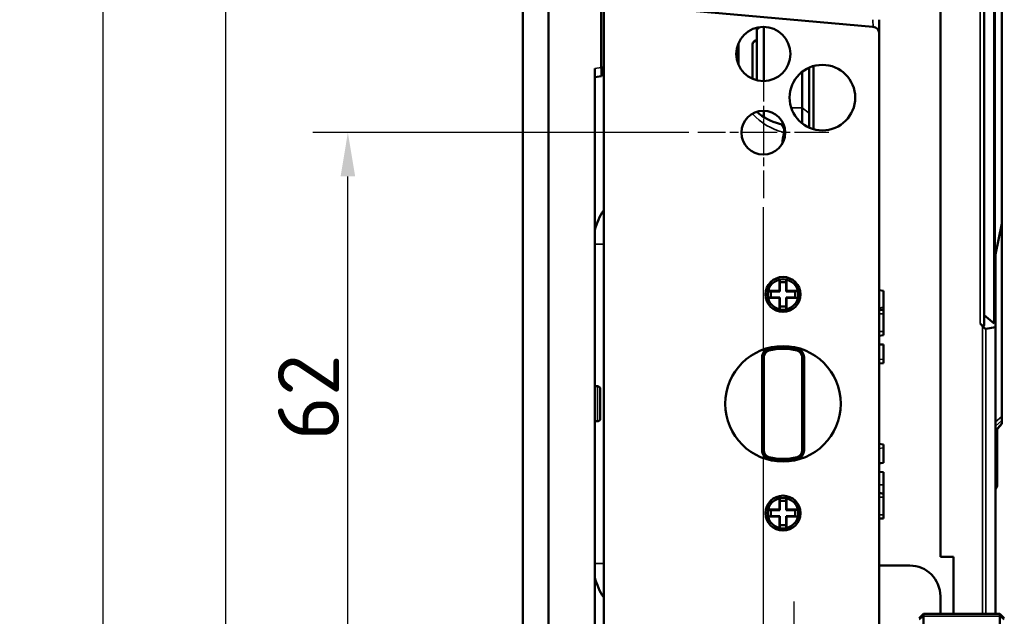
# Model space of a CAD drawing. Header units: millimetres. Extents: x 0 to 4638, y -120 to 1188.
# Tile 148 of 256: x 985 to 1097, y 627 to 695. Entities that reach past the tile are written whole.
import ezdxf

# ---------------------------------------------------------------- set-up
doc = ezdxf.new("R2010")
doc.units = ezdxf.units.MM
doc.header["$LTSCALE"] = 2
doc.linetypes.add('CHAIN', pattern=[0.3543, 0.2362, -0.0295, 0.0591, -0.0295])
for name, color, linetype, lineweight in [('Bemaßung (ISO)', 7, 'Continuous', 25), ('Mittelpunktmarkierung (ISO)', 7, 'Continuous', 25), ('Sichtbar (ISO)', 7, 'Continuous', 50), ('Sichtbar schmal (ISO)', 7, 'Continuous', 35)]:
    doc.layers.add(name, color=color, linetype=linetype, lineweight=lineweight)
doc.styles.add('Notiztext (DIN)', font='isocpeur.ttf')
doc.dimstyles.new('Standard (DIN)', dxfattribs={"dimscale": 2, "dimtxt": 3.5, "dimasz": 2.5, "dimexe": 2, "dimexo": 0.5, "dimgap": 0.5, "dimtad": 1, "dimrnd": 1e-08, "dimtxsty": 'Notiztext (DIN)', "dimcen": 0.09, "dimdle": 10, "dimclrd": 256, "dimclre": 256, "dimclrt": 256, "dimadec": 0, "dimazin": 0, "dimtfac": 1, "dimtmove": 0, "dimatfit": 3, "dimfxl": 1, "dimtolj": 1, "dimtzin": 0, "dimlwd": -1, "dimlwe": -1, "dimarcsym": 0})

# ---------------------------------------------------------------- blocks, each defined once
blk = doc.blocks.new('*D17')
at = {"layer": 'Bemaßung (ISO)', "transparency": 16777216}
for p, q in [((1041.23, 1022.9), (1004.23, 1022.9)), ((1008.23, 1017.9), (1008.23, 532)), ((1041.23, 527), (1004.23, 527))]:
    blk.add_line(p, q, dxfattribs=at)
for points in [[(1007.4, 1017.9), (1009.07, 1017.9), (1008.23, 1022.9)], [(1007.4, 532), (1009.07, 532), (1008.23, 527)]]:
    blk.add_solid(points, dxfattribs=at)
at = {"layer": 'Defpoints', "color": 0, "transparency": 16777216}
for p in [(1042.23, 1022.9), (1008.23, 527), (1042.23, 527)]:
    blk.add_point(p, dxfattribs=at)
at = {"layer": 'Bemaßung (ISO)', "transparency": 16777216, "insert": (998.83, 764.26), "char_height": 7, "attachment_point": 1, "rotation": 90, "style": 'Notiztext (DIN)'}
blk.add_mtext('\\A1;495,9', dxfattribs=at)
blk = doc.blocks.new('*D19')
at = {"layer": 'Bemaßung (ISO)', "transparency": 16777216}
for p, q in [((1066.3, 1028.4), (990.23, 1028.4)), ((994.23, 1023.4), (994.23, 532)), ((1041.23, 527), (990.23, 527))]:
    blk.add_line(p, q, dxfattribs=at)
for points in [[(993.4, 1023.4), (995.07, 1023.4), (994.23, 1028.4)], [(993.4, 532), (995.07, 532), (994.23, 527)]]:
    blk.add_solid(points, dxfattribs=at)
at = {"layer": 'Defpoints', "color": 0, "transparency": 16777216}
for p in [(1067.3, 1028.4), (994.23, 527), (1042.23, 527)]:
    blk.add_point(p, dxfattribs=at)
at = {"layer": 'Bemaßung (ISO)', "transparency": 16777216, "insert": (984.83, 767.71), "char_height": 7, "attachment_point": 1, "rotation": 90, "style": 'Notiztext (DIN)'}
blk.add_mtext('\\A1;501,4', dxfattribs=at)
blk = doc.blocks.new('*D27')
at = {"layer": 'Bemaßung (ISO)', "transparency": 16777216}
for p, q in [((1061.23, 681.95), (1018.23, 681.95)), ((1022.23, 624.95), (1022.23, 676.95)), ((1063.83, 619.95), (1018.23, 619.95))]:
    blk.add_line(p, q, dxfattribs=at)
for points in [[(1021.4, 676.95), (1023.07, 676.95), (1022.23, 681.95)], [(1021.4, 624.95), (1023.07, 624.95), (1022.23, 619.95)]]:
    blk.add_solid(points, dxfattribs=at)
at = {"layer": 'Defpoints', "color": 0, "transparency": 16777216}
for p in [(1022.23, 681.95), (1062.23, 681.95), (1064.83, 619.95)]:
    blk.add_point(p, dxfattribs=at)
at = {"layer": 'Bemaßung (ISO)', "transparency": 16777216, "insert": (1014.23, 646.77), "char_height": 7, "attachment_point": 1, "rotation": 90, "style": 'Notiztext (DIN)'}
blk.add_mtext('\\A1;62', dxfattribs=at)
blk = doc.blocks.new('*D30')
at = {"layer": 'Bemaßung (ISO)', "transparency": 16777216}
for p, q in [((1069.73, 673.45), (1069.73, 496.9)), ((1042.23, 526), (1042.23, 496.9)), ((1064.73, 500.9), (1047.23, 500.9))]:
    blk.add_line(p, q, dxfattribs=at)
for points in [[(1047.23, 501.73), (1047.23, 500.07), (1042.23, 500.9)], [(1064.73, 501.73), (1064.73, 500.07), (1069.73, 500.9)]]:
    blk.add_solid(points, dxfattribs=at)
at = {"layer": 'Defpoints', "color": 0, "transparency": 16777216}
for p in [(1069.73, 674.45), (1042.23, 527), (1042.23, 500.9)]:
    blk.add_point(p, dxfattribs=at)
at = {"layer": 'Bemaßung (ISO)', "transparency": 16777216, "insert": (1048.13, 510.3), "char_height": 7, "attachment_point": 1, "style": 'Notiztext (DIN)'}
blk.add_mtext('\\A1;27,5', dxfattribs=at)

msp = doc.modelspace()

# ---------------------------------------------------------------- linework, layer by layer
at = {"layer": 'Mittelpunktmarkierung (ISO)', "linetype": 'CHAIN', "ltscale": 8.333956}
for p, q in [((1069.7342, 689.4519), (1069.7342, 674.4519)), ((1077.2342, 681.9519), (1062.2342, 681.9519))]:
    msp.add_line(p, q, dxfattribs=at)
at = {"layer": 'Mittelpunktmarkierung (ISO)', "linetype": 'CHAIN', "ltscale": 9.334043}
msp.add_line((1073.2342, 628.3519), (1073.2342, 611.5519), dxfattribs=at)
at = {"layer": 'Sichtbar (ISO)'}
for p, q in [((1051.4842, 1022.9019), (1051.4842, 527.0019)), ((1042.2342, 774.9019), (1042.2342, 527.0019)), ((1045.1842, 774.9019), (1045.1842, 527.0019)), ((1045.1842, 774.6019), (1045.1842, 527.3019)), ((1089.9842, 713.4041), (1089.9842, 633.4579)), ((1096.9842, 671.5735), (1096.9842, 708.2711)), ((1051.2023, 707.5107), (1051.2023, 689.3931)), ((1096.2058, 701.9419), (1096.2058, 660.9707)), ((1096.1067, 700.5513), (1096.1067, 660.15)), ((1094.9842, 697.2565), (1094.9842, 659.971)), ((1082.2539, 694.0646), (1056.9242, 696.2807)), ((1082.9842, 694.8628), (1082.9842, 693.2677)), ((1069.0562, 693.9768), (1068.9842, 693.9048)), ((1068.9842, 693.9048), (1068.9842, 693.7146)), ((1068.9842, 687.944), (1068.9842, 693.7146)), ((1069.7842, 694.0515), (1069.7842, 687.8523)), ((1082.9842, 604.8919), (1082.9842, 693.2677)), ((1066.8842, 689.7322), (1066.8842, 692.1715)), ((1068.4842, 692.0176), (1068.4842, 688.115)), ((1050.4842, 689.2664), (1050.4842, 612.6373)), ((1051.4842, 689.3931), (1051.2023, 689.3931)), ((1074.9841, 689.3888), (1074.9841, 684.1871)), ((1075.4841, 689.5661), (1075.4841, 682.3377)), ((1050.4842, 688.2755), (1051.2136, 688.4042)), ((1074.1841, 684.7697), (1074.1841, 688.9137)), ((1069.7842, 683.7282), (1069.7842, 684.4514)), ((1074.1841, 684.7697), (1074.1841, 682.9901)), ((1068.9842, 684.3306), (1068.9842, 684.3367)), ((1074.9841, 682.5851), (1074.9841, 684.1871)), ((1074.9841, 682.5851), (1074.9841, 682.515)), ((1096.2842, 668.0058), (1096.9842, 671.5735)), ((1096.9842, 649.5064), (1096.9842, 671.5735)), ((1096.2058, 668.0906), (1096.2842, 668.0058)), ((1096.2842, 668.0058), (1096.2842, 659.7025)), ((1071.5842, 665.1555), (1071.5842, 663.8519)), ((1071.6376, 664.8415), (1071.6096, 665.1613)), ((1072.3308, 664.8415), (1071.6376, 664.8415)), ((1071.6376, 664.8415), (1071.6376, 663.7985)), ((1072.3308, 664.8415), (1072.3587, 665.1613)), ((1072.3308, 663.7985), (1072.3308, 664.8415)), ((1072.3842, 663.8519), (1072.3842, 665.1555)), ((1070.5945, 663.7985), (1070.2747, 663.8265)), ((1070.5945, 663.1053), (1070.2747, 663.0773)), ((1071.5842, 663.8519), (1070.2805, 663.8519)), ((1070.5945, 663.7985), (1070.5945, 663.1053)), ((1071.6376, 663.7985), (1070.5945, 663.7985)), ((1070.5945, 663.1053), (1071.6376, 663.1053)), ((1071.6376, 663.7985), (1071.5842, 663.8519)), ((1071.5842, 663.0519), (1071.6376, 663.1053)), ((1071.6376, 663.1053), (1071.6376, 662.0622)), ((1072.3842, 663.8519), (1072.3308, 663.7985)), ((1073.3738, 663.7985), (1072.3308, 663.7985)), ((1072.3308, 662.0622), (1072.3308, 663.1053)), ((1072.3308, 663.1053), (1072.3842, 663.0519)), ((1072.3308, 663.1053), (1073.3738, 663.1053)), ((1073.6878, 663.8519), (1072.3842, 663.8519)), ((1073.3738, 663.7985), (1073.6936, 663.8265)), ((1073.3738, 663.1053), (1073.3738, 663.7985)), ((1073.3738, 663.1053), (1073.6936, 663.0773)), ((1083.4842, 663.8813), (1082.9842, 663.9515)), ((1083.4842, 661.9694), (1083.4842, 663.8813)), ((1070.2805, 663.0519), (1071.5842, 663.0519)), ((1071.5842, 663.0519), (1071.5842, 661.7482)), ((1071.6376, 662.0622), (1071.6096, 661.7424)), ((1071.6376, 662.0622), (1072.3308, 662.0622)), ((1072.3308, 662.0622), (1072.3587, 661.7424)), ((1072.3842, 663.0519), (1073.6878, 663.0519)), ((1072.3842, 661.7482), (1072.3842, 663.0519)), ((1083.4842, 661.9694), (1082.9842, 661.8991)), ((1083.4842, 661.6375), (1083.4842, 661.9694)), ((1082.9842, 661.7078), (1083.4842, 661.6375)), ((1083.4842, 661.2251), (1083.4842, 661.6375)), ((1083.4842, 661.2251), (1083.4842, 659.2115)), ((1094.9842, 661.0715), (1096.1067, 660.15)), ((1096.2058, 660.9707), (1096.1067, 660.15)), ((1094.7802, 659.8378), (1094.5277, 660.1488)), ((1095.1696, 659.5376), (1096.2842, 659.7025)), ((1096.2842, 626.9519), (1096.2842, 659.7025)), ((1082.9842, 658.7288), (1083.4842, 658.799)), ((1083.4842, 658.799), (1083.4842, 659.2115)), ((1083.4842, 657.7125), (1082.9842, 657.7828)), ((1083.4842, 657.6547), (1083.4842, 657.7125)), ((1083.4842, 657.6547), (1083.4842, 656.0037)), ((1069.5842, 645.633), (1069.5842, 656.2707)), ((1069.7842, 656.2707), (1069.7842, 645.633)), ((1074.1842, 645.633), (1074.1842, 656.2707)), ((1074.3842, 656.2707), (1074.3842, 645.633)), ((1083.4842, 655.6116), (1082.9842, 655.5413)), ((1083.4842, 655.6116), (1083.4842, 656.0037)), ((1050.7842, 652.9519), (1050.4842, 652.9519)), ((1051.0842, 649.2519), (1051.0842, 652.6519)), ((1050.7842, 648.9519), (1050.4842, 648.9519)), ((1096.2842, 647.8158), (1096.9842, 648.6649)), ((1096.9842, 649.0349), (1096.9842, 649.5064)), ((1096.9842, 649.0349), (1096.9842, 648.7354)), ((1096.9842, 648.6649), (1096.9842, 648.7354)), ((1096.4842, 641.55), (1096.4842, 648.0584)), ((1083.4842, 646.2984), (1082.9842, 646.3686)), ((1083.4842, 646.2984), (1083.4842, 645.9063)), ((1083.4842, 644.2552), (1083.4842, 645.9063)), ((1083.4842, 644.1974), (1082.9842, 644.1272)), ((1083.4842, 644.2552), (1083.4842, 644.1974)), ((1083.4842, 643.1204), (1082.9842, 643.1906)), ((1083.4842, 641.7011), (1083.4842, 643.1204)), ((1083.4842, 641.7011), (1083.4842, 640.681)), ((1083.3193, 640.7042), (1083.4842, 640.681)), ((1083.4842, 640.2686), (1083.4842, 640.681)), ((1096.4842, 641.55), (1096.2842, 641.2035)), ((1071.5842, 640.1555), (1071.5842, 638.8519)), ((1071.6376, 639.8415), (1071.6096, 640.1613)), ((1071.6376, 639.8415), (1071.6376, 638.7985)), ((1072.3308, 639.8415), (1071.6376, 639.8415)), ((1072.3308, 639.8415), (1072.3587, 640.1613)), ((1072.3308, 638.7985), (1072.3308, 639.8415)), ((1072.3842, 638.8519), (1072.3842, 640.1555)), ((1083.4842, 640.2686), (1083.4842, 638.255)), ((1070.5945, 638.7985), (1070.2747, 638.8265)), ((1071.5842, 638.8519), (1070.2805, 638.8519)), ((1071.6376, 638.7985), (1070.5945, 638.7985)), ((1070.5945, 638.7985), (1070.5945, 638.1053)), ((1071.6376, 638.7985), (1071.5842, 638.8519)), ((1072.3842, 638.8519), (1072.3308, 638.7985)), ((1073.3738, 638.7985), (1072.3308, 638.7985)), ((1073.6878, 638.8519), (1072.3842, 638.8519)), ((1073.3738, 638.7985), (1073.6936, 638.8265)), ((1073.3738, 638.1053), (1073.3738, 638.7985)), ((1070.5945, 638.1053), (1070.2747, 638.0773)), ((1070.2805, 638.0519), (1071.5842, 638.0519)), ((1070.5945, 638.1053), (1071.6376, 638.1053)), ((1071.5842, 638.0519), (1071.6376, 638.1053)), ((1071.5842, 638.0519), (1071.5842, 636.7482)), ((1071.6376, 638.1053), (1071.6376, 637.0622)), ((1072.3308, 638.1053), (1073.3738, 638.1053)), ((1072.3308, 638.1053), (1072.3842, 638.0519)), ((1072.3308, 637.0622), (1072.3308, 638.1053)), ((1072.3842, 638.0519), (1073.6878, 638.0519)), ((1072.3842, 636.7482), (1072.3842, 638.0519)), ((1073.3738, 638.1053), (1073.6936, 638.0773)), ((1083.4842, 637.8425), (1082.9842, 637.8425)), ((1083.4842, 637.8425), (1083.4842, 638.255)), ((1071.6376, 637.0622), (1071.6096, 636.7424)), ((1071.6376, 637.0622), (1072.3308, 637.0622)), ((1072.3308, 637.0622), (1072.3587, 636.7424)), ((1091.4723, 633.4579), (1089.9842, 633.4579)), ((1091.4723, 626.9519), (1091.4723, 633.4579)), ((1082.9842, 632.4579), (1086.4723, 632.4579)), ((1089.9723, 628.9579), (1089.9723, 626.9519)), ((1087.5342, 626.4519), (1088.0342, 626.9519)), ((1088.0342, 626.659), (1088.0342, 626.9519)), ((1088.0342, 626.9519), (1096.7842, 626.9519)), ((1088.0342, 626.659), (1088.0342, 625.2448)), ((1096.7842, 626.9519), (1097.2842, 626.4519)), ((1096.7842, 626.9519), (1096.7842, 626.659)), ((1096.7842, 625.2448), (1096.7842, 626.659))]:
    msp.add_line(p, q, dxfattribs=at)
for centre, radius in [((1069.7342, 690.9519), 3.1), ((1076.4842, 685.9519), 3.75), ((1069.7342, 681.9519), 2.5), ((1071.9842, 663.4519), 2), ((1071.9842, 663.4519), 1.75), ((1071.9842, 650.9519), 6.6), ((1071.9842, 638.4519), 2), ((1071.9842, 638.4519), 1.75)]:
    msp.add_circle(centre, radius, dxfattribs=at)
for centre, radius, start, end in [((1082.1842, 693.2677), 0.8, 0, 85), ((1068.9842, 692.0176), 0.5, 90, 180), ((1072.9842, 688.801), 6, 228.106718, 256.550471), ((1071.356, 681.993), 1, 37.67032, 76.550471), ((1071.9842, 650.9519), 6.5, 75.253347, 104.746653), ((1070.5842, 656.2707), 1, 104.746653, 180), ((1070.5842, 656.2707), 0.8, 104.746653, 180), ((1071.9842, 650.9519), 6.3, 75.253347, 104.746653), ((1073.3842, 656.2707), 0.8, 0, 75.253347), ((1073.3842, 656.2707), 1, 0, 75.253347), ((1050.7842, 652.6519), 0.3, 0, 90), ((1050.7842, 649.2519), 0.3, 270, 0), ((1070.5842, 645.633), 1, 180, 255.253347), ((1070.5842, 645.633), 0.8, 180, 255.253347), ((1073.3842, 645.633), 0.8, 284.746653, 0), ((1073.3842, 645.633), 1, 284.746653, 0), ((1071.9842, 650.9519), 6.5, 255.253347, 284.746653), ((1071.9842, 650.9519), 6.3, 255.253347, 284.746653), ((1086.4723, 628.9579), 3.5, 0, 90)]:
    msp.add_arc(centre, radius, start, end, dxfattribs=at)
for centre, major_axis, ratio, start_param, end_param in [((1057.3365, 669.2019), (-7.0348, 0), 0.99862577, 5.69492712, 6.05491404), ((1094.4842, 660.6237), (-0.4575, 0.7665), 0.26326594, 2.07350276, 3.55703262), ((1094.7366, 660.3126), (0.4575, -0.7665), 0.26326594, 5.21509541, 6.1750265), ((1057.3365, 632.7019), (-7.0348, 0), 0.99862577, 0.22827126, 0.58825819)]:
    msp.add_ellipse(centre, major_axis=major_axis, ratio=ratio, start_param=start_param, end_param=end_param, dxfattribs=at)
msp.add_open_spline([(1051.2023, 689.3931), (1051.213, 689.2617), (1051.2183, 689.1313), (1051.2241, 688.8929), (1051.2251, 688.7864), (1051.2271, 688.6062), (1051.2282, 688.5347), (1051.2264, 688.433), (1051.2229, 688.4058), (1051.2136, 688.4042)], degree=3, knots=[-0.155567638, -0.155567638, -0.155567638, -0.155567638, -0.116017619, -0.116017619, -0.077878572, -0.077878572, -0.03975631, -0.03975631, 0, 0, 0, 0], dxfattribs=at)
for points in [[(1051.4842, 688.7264), (1051.3951, 688.62), (1051.3063, 688.5133), (1051.2174, 688.4066)], [(1083.3193, 640.7042), (1083.2077, 640.7199), (1083.096, 640.7347), (1082.9842, 640.749)]]:
    msp.add_open_spline(points, degree=3, dxfattribs=at)
at = {"layer": 'Sichtbar schmal (ISO)'}
for p, q in [((1094.5277, 660.1488), (1094.5277, 696.964)), ((1069.4264, 694.0366), (1068.9842, 693.7146)), ((1051.2023, 689.3931), (1050.4842, 689.2664)), ((1072.9254, 684.7697), (1074.1841, 684.7697)), ((1074.9841, 684.1871), (1074.1841, 684.7697)), ((1069.2942, 684.4129), (1069.0738, 684.2523)), ((1074.9841, 682.5851), (1074.8328, 682.5851)), ((1050.4842, 669.2019), (1051.4842, 669.2019)), ((1082.9842, 661.2251), (1083.4842, 661.2251)), ((1094.7802, 626.9519), (1094.7802, 659.8378)), ((1082.9842, 659.2115), (1083.4842, 659.2115)), ((1095.1696, 659.5376), (1095.1696, 626.9519)), ((1082.9842, 657.707), (1083.4842, 657.6547)), ((1070.3296, 657.2378), (1070.3805, 657.0444)), ((1073.6387, 657.2378), (1073.5878, 657.0444)), ((1069.5842, 656.2707), (1069.7842, 656.2707)), ((1074.1842, 656.2707), (1074.3842, 656.2707)), ((1082.9842, 656.0559), (1083.4842, 656.0037)), ((1050.7842, 652.9519), (1050.7842, 648.9519)), ((1096.2842, 648.8783), (1096.9842, 649.5064)), ((1096.9842, 649.0349), (1096.2842, 648.4068)), ((1096.2842, 647.8863), (1096.9842, 648.7354)), ((1069.5842, 645.633), (1069.7842, 645.633)), ((1074.1842, 645.633), (1074.3842, 645.633)), ((1082.9842, 645.8541), (1083.4842, 645.9063)), ((1070.3805, 644.8594), (1070.3296, 644.666)), ((1073.5878, 644.8594), (1073.6387, 644.666)), ((1082.9842, 644.203), (1083.4842, 644.2552)), ((1082.9842, 641.7011), (1083.4842, 641.7011)), ((1082.9842, 640.2686), (1083.4842, 640.2686)), ((1082.9842, 638.255), (1083.4842, 638.255)), ((1050.4842, 632.7019), (1051.4842, 632.7019)), ((1087.5342, 626.3054), (1088.0342, 626.659)), ((1096.7842, 626.659), (1088.0342, 626.659)), ((1096.7842, 626.659), (1097.2842, 626.3054))]:
    msp.add_line(p, q, dxfattribs=at)
msp.add_arc((1073.6913, 688.801), 7, 221.97991, 256.550471, dxfattribs=at)
for centre, major_axis, ratio, start_param, end_param in [((1082.1842, 694.8738), (-0.0705, 0.8092), 0.07582692, 3.12824635, 4.69220446), ((1068.9842, 692.0176), (-0.5, 0), 0.72819999, 4.71238898, 6.28318531), ((1071.356, 681.993), (0.2326, 0.9726), 0.69720846, 4.87760464, 6.28318531), ((1078.1461, 680.4519), (6.2754, 0), 0.99939008, 2.89331893, 3.10848885), ((1071.356, 681.993), (-0.9693, 0.2459), 0.23876087, 3.64508809, 3.95723575)]:
    msp.add_ellipse(centre, major_axis=major_axis, ratio=ratio, start_param=start_param, end_param=end_param, dxfattribs=at)

# ---------------------------------------------------------------- dimensions: what is measured, and where the dimension line sits
at = {"layer": 'Bemaßung (ISO)'}
for base, p1, p2, angle, picture, middle in [((994.2342, 527.0019), (1067.2997, 1028.4019), (1042.2342, 527.0019), 90, '*D19', (994.2342, 777.6819)), ((1008.2342, 527.0019), (1042.2342, 1022.9019), (1042.2342, 527.0019), 270, '*D17', (1008.2342, 774.9319)), ((1022.2342, 681.9519), (1064.8342, 619.9519), (1062.2342, 681.9519), 90, '*D27', (1022.2342, 650.9719)), ((1042.2342, 500.9), (1069.7342, 674.4519), (1042.2342, 527.0019), 180, '*D30', (1056.0042, 500.9))]:
    dim = msp.add_linear_dim(base=base, p1=p1, p2=p2, angle=angle, dimstyle='Standard (DIN)', override={"dimgap": 0.5, "dimdec": 2, "dimtol": 0, "dimlim": 0, "dimtp": 0, "dimtm": 0, "dimtdec": 2, "dimtofl": 0, "dimatfit": 1}, dxfattribs=at)
    dim.commit()
    dim.dimension.update_dxf_attribs({"geometry": picture, "text_midpoint": middle, "dimtype": 160})

doc.saveas('drawing.dxf')
